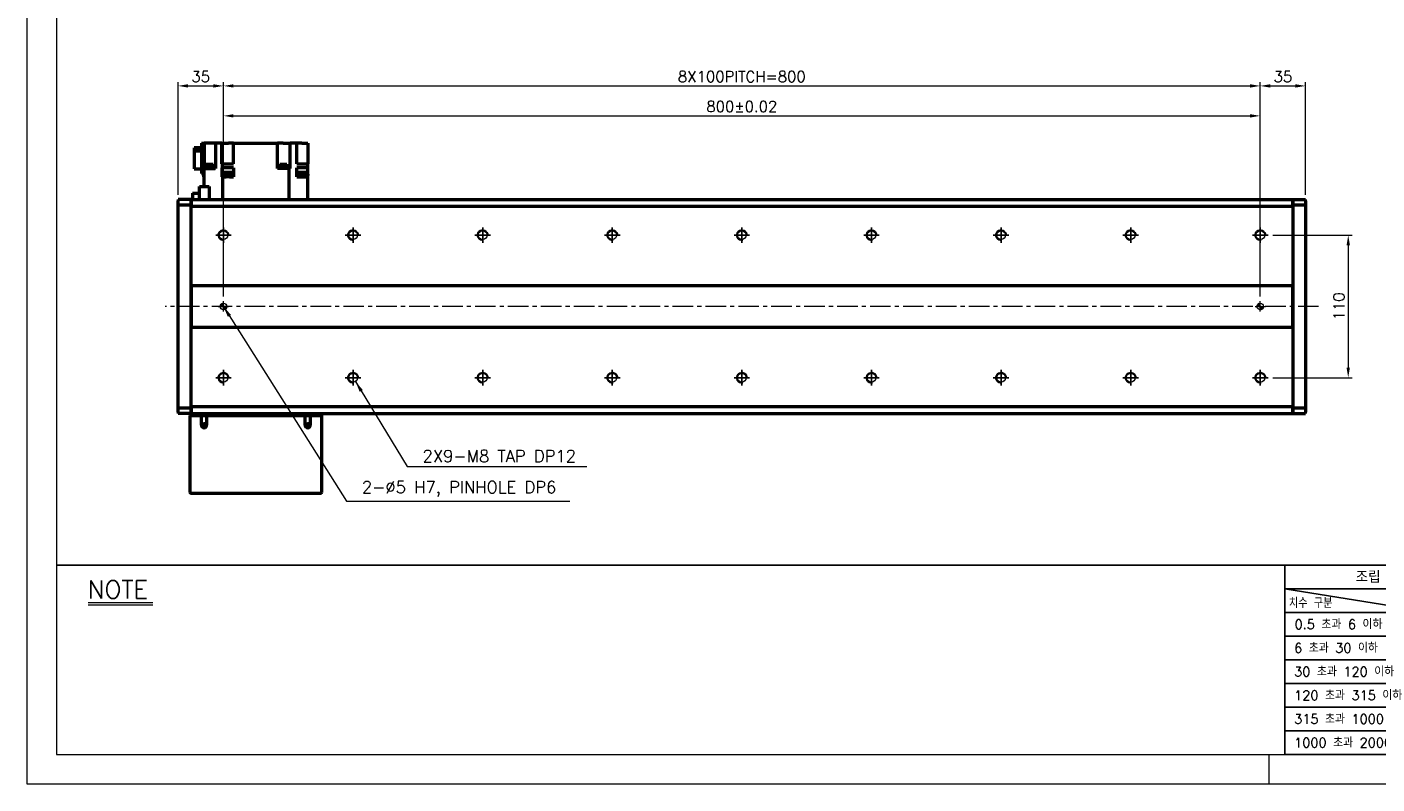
# Model space of a CAD drawing. Header units: millimetres. Extents: x 46891 to 50463, y 6223 to 9884.
# Tile 1 of 5: x 48547 to 49588, y 8529 to 9113. Entities that reach past the tile are written whole.
import ezdxf

# ---------------------------------------------------------------- set-up
doc = ezdxf.new("R2010")
doc.units = ezdxf.units.MM
doc.header["$LTSCALE"] = 0.5
doc.linetypes.add('CENTER', pattern=[50.8, 31.75, -6.35, 6.35, -6.35])
doc.layers.get('0').update_dxf_attribs({"lineweight": 20})
for name, color, linetype, lineweight in [('1', 1, 'CENTER', 13), ('4', 4, 'Continuous', 13), ('외형선(ISO)', 7, 'Continuous', 50)]:
    doc.layers.add(name, color=color, linetype=linetype, lineweight=lineweight)
for name, color, linetype in [('3', 3, 'Continuous'), ('C', 1, 'CENTER'), ('DIM', 4, 'Continuous')]:
    doc.layers.add(name, color=color, linetype=linetype)
doc.styles.add('DSR TEXT', font='romans.shx', dxfattribs={"bigfont": 'whgtxt.shx'})
doc.styles.get("Standard").update_dxf_attribs({"font": 'romans.shx', "bigfont": 'whgtxt.shx'})
doc.dimstyles.new('DSR', dxfattribs={"dimscale": 2, "dimtxt": 3, "dimasz": 3, "dimexe": 0.5, "dimexo": 0.5, "dimgap": 0.5, "dimtad": 1, "dimdsep": 46, "dimtxsty": 'Standard', "dimcen": 2.5, "dimclrd": 4, "dimclre": 4, "dimclrt": 2, "dimadec": 0, "dimazin": 2, "dimtfac": 1, "dimtmove": 0, "dimatfit": 3, "dimfxl": 0, "dimlwd": -1, "dimlwe": -1, "dimarcsym": 0})

# ---------------------------------------------------------------- blocks, each defined once
blk = doc.blocks.new('A$C13F00394')
for p, q in [((-202.34, 25.67), (-191.42, 25.67)), ((-202.34, 25.3), (-191.42, 25.3))]:
    blk.add_line(p, q)
at = {"layer": '3'}
for p, q in [((0, 32), (-207.68, 32)), ((0, 32), (202.32, 32)), ((0, 32), (0, 0)), ((0, 28), (25, 24)), ((43.43, 28), (0, 28)), ((43.43, 24), (0, 24)), ((43.43, 20), (0, 20)), ((43.43, 16), (0, 16)), ((0, 12), (129.32, 12)), ((43.43, 8), (0, 8)), ((43.43, 4), (0, 4)), ((0, 0), (202.32, 0))]:
    blk.add_line(p, q, dxfattribs=at)
at = {"color": 0, "style": 'DSR TEXT'}
for s, height, p in [('조립 치수 허용차', 2, (11.97, 29.02)), ('치수 구분', 1.5, (0.69, 24.78)), (' 0.5 초과 6 이하', 1.6, (0.56, 21.19)), (' 6 초과 30 이하', 1.6, (0.49, 17.19)), (' 30 초과 120 이하', 1.6, (0.49, 13.19)), (' 120 초과 315 이하', 1.6, (0.49, 9.19)), (' 315 초과 1000 이하', 1.6, (0.49, 5.19)), (' 1000 초과 2000 이하', 1.6, (0.49, 1.19))]:
    blk.add_text(s, height=height, dxfattribs=at).set_placement(p)
at = {"layer": '4', "color": 0, "style": 'DSR TEXT'}
blk.add_text('NOTE', height=3, dxfattribs=at).set_placement((-202.39, 26.38))
blk = doc.blocks.new('A$C1C1952E1')
at = {"color": 1}
blk.add_lwpolyline([(0, 0), (420, 0), (420, 297), (0, 297)], close=True, dxfattribs=at)
at = {"color": 3}
blk.add_lwpolyline([(5, 5), (415, 5), (415, 292), (5, 292)], close=True, dxfattribs=at)
blk = doc.blocks.new('A$C33E56CC6')
h = blk.add_hatch()
h.set_pattern_fill('ANSI31', color=256, style=0)
h.set_pattern_definition([(45, (-7065.45672, -6508.5399), (-0.0883883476, 0.0883883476), [])])
h.paths.add_polyline_path([(4, 6.5, 0.414214), (1.5, 4), (4, 4)])
h.paths.add_polyline_path([(6.5, 4), (4, 4), (4, 1.5, 0.414214)])
blk.add_circle((4, 4), 2.5)
at = {"layer": '1'}
for p, q in [((0, 4), (8, 4)), ((4, 0), (4, 8))]:
    blk.add_line(p, q, dxfattribs=at)
blk = doc.blocks.new('tap8')
blk.add_circle((0, 0), 3.4)
at = {"layer": 'C', "color": 1, "linetype": 'CENTER'}
for p, q in [((-6, 0), (6, 0)), ((0, -6), (0, 6))]:
    blk.add_line(p, q, dxfattribs=at)
at = {"layer": 'DIM', "color": 3}
blk.add_arc((0, 0), 4, 263.8455, 189.4314, dxfattribs=at)
blk = doc.blocks.new('*D112')
at = {"color": 1, "linetype": 'ByBlock'}
for p, q in [((49507.9, 8952.4), (49569.1, 8952.4)), ((49566.1, 8944.6), (49566.1, 8850.2)), ((49507.9, 8842.4), (49569.1, 8842.4))]:
    blk.add_line(p, q, dxfattribs=at)
at = {"color": 1}
for points in [[(49564.8, 8944.6), (49567.4, 8944.6), (49566.1, 8952.4)], [(49564.8, 8850.2), (49567.4, 8850.2), (49566.1, 8842.4)]]:
    blk.add_solid(points, dxfattribs=at)
at = {"layer": 'Defpoints', "color": 0}
for p in [(49504.3, 8952.4), (49504.3, 8842.4), (49566.1, 8842.4)]:
    blk.add_point(p, dxfattribs=at)
at = {"color": 3, "insert": (49558.9, 8897.4), "char_height": 8.4, "attachment_point": 5, "rotation": 90, "style": 'DSR TEXT'}
blk.add_mtext('110', dxfattribs=at)
blk = doc.blocks.new('*D113')
at = {"color": 1, "linetype": 'ByBlock'}
for p, q in [((48663.2, 8983.5), (48663.2, 9070.5)), ((48671, 9067.5), (48690.4, 9067.5)), ((48698.2, 8962), (48698.2, 9070.5))]:
    blk.add_line(p, q, dxfattribs=at)
at = {"color": 1}
for points in [[(48671, 9068.8), (48671, 9066.2), (48663.2, 9067.5)], [(48690.4, 9068.8), (48690.4, 9066.2), (48698.2, 9067.5)]]:
    blk.add_solid(points, dxfattribs=at)
at = {"layer": 'Defpoints', "color": 0}
for p in [(48698.2, 9067.5), (48663.2, 8979.9), (48698.2, 8958.4)]:
    blk.add_point(p, dxfattribs=at)
at = {"color": 3, "insert": (48680.7, 9074.7), "char_height": 8.4, "attachment_point": 5, "style": 'DSR TEXT'}
blk.add_mtext('35', dxfattribs=at)
blk = doc.blocks.new('*D114')
at = {"color": 1, "linetype": 'ByBlock'}
for p, q in [((48698.2, 8962), (48698.2, 9070.5)), ((48706, 9067.5), (49490.4, 9067.5)), ((49498.2, 8962), (49498.2, 9070.5))]:
    blk.add_line(p, q, dxfattribs=at)
at = {"color": 1}
for points in [[(48706, 9068.8), (48706, 9066.2), (48698.2, 9067.5)], [(49490.4, 9068.8), (49490.4, 9066.2), (49498.2, 9067.5)]]:
    blk.add_solid(points, dxfattribs=at)
at = {"layer": 'Defpoints', "color": 0}
for p in [(49498.2, 9067.5), (48698.2, 8958.4), (49498.2, 8958.4)]:
    blk.add_point(p, dxfattribs=at)
at = {"color": 3, "insert": (49098.2, 9074.7), "char_height": 8.4, "attachment_point": 5, "style": 'DSR TEXT'}
blk.add_mtext('8X100PITCH=800', dxfattribs=at)
blk = doc.blocks.new('*D115')
at = {"color": 1, "linetype": 'ByBlock'}
for p, q in [((49498.2, 8962), (49498.2, 9070.5)), ((49506, 9067.5), (49525.4, 9067.5)), ((49533.2, 8983.5), (49533.2, 9070.5))]:
    blk.add_line(p, q, dxfattribs=at)
at = {"color": 1}
for points in [[(49506, 9068.8), (49506, 9066.2), (49498.2, 9067.5)], [(49525.4, 9068.8), (49525.4, 9066.2), (49533.2, 9067.5)]]:
    blk.add_solid(points, dxfattribs=at)
at = {"layer": 'Defpoints', "color": 0}
for p in [(49533.2, 9067.5), (49533.2, 8979.9), (49498.2, 8958.4)]:
    blk.add_point(p, dxfattribs=at)
at = {"color": 3, "insert": (49515.7, 9074.7), "char_height": 8.4, "attachment_point": 5, "style": 'DSR TEXT'}
blk.add_mtext('35', dxfattribs=at)
blk = doc.blocks.new('*D116')
at = {"color": 1, "linetype": 'ByBlock'}
for p, q in [((48698.2, 8905), (48698.2, 9047.4)), ((48706, 9044.4), (49490.4, 9044.4)), ((49498.2, 8905), (49498.2, 9047.4))]:
    blk.add_line(p, q, dxfattribs=at)
at = {"color": 1}
for points in [[(48706, 9045.7), (48706, 9043.1), (48698.2, 9044.4)], [(49490.4, 9045.7), (49490.4, 9043.1), (49498.2, 9044.4)]]:
    blk.add_solid(points, dxfattribs=at)
at = {"layer": 'Defpoints', "color": 0}
for p in [(49498.2, 9044.4), (48698.2, 8901.4), (49498.2, 8901.4)]:
    blk.add_point(p, dxfattribs=at)
at = {"color": 3, "insert": (49098.2, 9051.6), "char_height": 8.4, "attachment_point": 5, "style": 'DSR TEXT'}
blk.add_mtext('800%%P0.02', dxfattribs=at)

msp = doc.modelspace()

# ---------------------------------------------------------------- linework, layer by layer
at = {"color": 1}
msp.add_line((49504.90132, 8551.81052), (49504.90132, 8528.99552), dxfattribs=at)
at = {"layer": '1'}
msp.add_line((49543.24958, 8897.35286), (48653.24958, 8897.35286), dxfattribs=at)
at = {"layer": '3'}
msp.add_line((49517.14175, 8551.81052), (50440.31632, 8551.81052), dxfattribs=at)
at = {"layer": '외형선(ISO)'}
for p, q in [((48681.24958, 9023.35286), (48683.24958, 9023.35286)), ((48681.24958, 9023.35286), (48681.24958, 8999.85286)), ((48683.24958, 9023.35286), (48683.24958, 9003.85286)), ((48687.64958, 9023.35286), (48683.24958, 9023.35286)), ((48692.14958, 9023.35286), (48687.64958, 9023.35286)), ((48696.91691, 9023.35286), (48692.14958, 9023.35286)), ((48692.14958, 9023.35286), (48692.14958, 9003.85286)), ((48696.91691, 9023.35286), (48696.92764, 9023.35286)), ((48696.92764, 9007.35286), (48696.92764, 9023.35286)), ((48696.92764, 9023.35286), (48702.04958, 9023.35286)), ((48706.04958, 9023.35286), (48702.04958, 9023.35286)), ((48706.04958, 9023.35286), (48739.94958, 9023.35286)), ((48706.04958, 9007.35286), (48706.04958, 9023.35286)), ((48739.94958, 9003.85286), (48739.94958, 9023.35286)), ((48744.44958, 9023.35286), (48739.94958, 9023.35286)), ((48744.44958, 9023.35286), (48749.61669, 9023.35286)), ((48754.69343, 9023.35286), (48749.61669, 9023.35286)), ((48749.61669, 9003.85286), (48749.61669, 9023.35286)), ((48754.69343, 9023.35286), (48754.84958, 9023.35286)), ((48754.84958, 9007.35286), (48754.84958, 9023.35286)), ((48758.84958, 9023.35286), (48754.84958, 9023.35286)), ((48758.84958, 9023.35286), (48763.24958, 9023.35286)), ((48763.24958, 9023.35286), (48763.24958, 9007.35286)), ((48681.24958, 9019.65844), (48675.74958, 9019.65844)), ((48675.74958, 9019.65844), (48675.74958, 9017.34292)), ((48675.74958, 9017.34292), (48681.24958, 9017.34292)), ((48675.74958, 9017.34292), (48675.74958, 9003.44728)), ((48675.74958, 9003.44728), (48681.24958, 9003.44728)), ((48681.24958, 8999.85286), (48683.24958, 8999.85286)), ((48683.24958, 8990.00286), (48683.24958, 9003.85286)), ((48683.24958, 9003.85286), (48691.80574, 9003.85286)), ((48684.68864, 9004.35286), (48690.68864, 9004.35286)), ((48684.68864, 9004.35286), (48684.68864, 9003.85286)), ((48684.73864, 9005.05286), (48690.63864, 9005.05286)), ((48684.73864, 9005.05286), (48684.73864, 9004.35286)), ((48684.93864, 9007.05286), (48690.43864, 9007.05286)), ((48684.93864, 9007.05286), (48684.93864, 9005.05286)), ((48690.43864, 9007.05286), (48690.43864, 9005.05286)), ((48690.63864, 9005.05286), (48690.63864, 9004.35286)), ((48690.68864, 9004.35286), (48690.68864, 9003.85286)), ((48692.14958, 9003.85286), (48691.80574, 9003.85286)), ((48696.92764, 9007.35286), (48697.58339, 9007.35286)), ((48696.92764, 9004.35286), (48696.92764, 8999.35286)), ((48697.58339, 9004.35286), (48696.92764, 9004.35286)), ((48697.58339, 9007.35286), (48706.04958, 9007.35286)), ((48697.58339, 9004.35286), (48697.58339, 9007.35286)), ((48706.04958, 9004.35286), (48697.58339, 9004.35286)), ((48698.03896, 9000.95286), (48705.03896, 9000.95286)), ((48698.03896, 8998.35286), (48698.03896, 9000.95286)), ((48705.03896, 8998.35286), (48705.03896, 9000.95286)), ((48706.04958, 9004.35286), (48706.04958, 8999.35286)), ((48748.91577, 9003.85286), (48739.94958, 9003.85286)), ((48741.44816, 9004.35286), (48747.44816, 9004.35286)), ((48741.44816, 9004.35286), (48741.44816, 9003.85286)), ((48741.49816, 9005.05286), (48747.39816, 9005.05286)), ((48741.49816, 9005.05286), (48741.49816, 9004.35286)), ((48741.69816, 9007.05286), (48747.19816, 9007.05286)), ((48741.69816, 9007.05286), (48741.69816, 9005.05286)), ((48747.19816, 9007.05286), (48747.19816, 9005.05286)), ((48747.39816, 9005.05286), (48747.39816, 9004.35286)), ((48747.44816, 9004.35286), (48747.44816, 9003.85286)), ((48748.91577, 8979.85286), (48748.91577, 9003.85286)), ((48748.91577, 9003.85286), (48749.58225, 9003.85286)), ((48749.61669, 9003.85286), (48749.58225, 9003.85286)), ((48754.84958, 9007.35286), (48763.24958, 9007.35286)), ((48754.84958, 8999.35286), (48754.84958, 9004.35286)), ((48763.24958, 9004.35286), (48754.84958, 9004.35286)), ((48756.16948, 9000.95286), (48763.16948, 9000.95286)), ((48756.16948, 8998.35286), (48756.16948, 9000.95286)), ((48763.16948, 8998.35286), (48763.16948, 9000.95286)), ((48763.24958, 9004.35286), (48763.24958, 9007.35286)), ((48763.24958, 8999.35286), (48763.24958, 9004.35286)), ((48679.84958, 8990.00286), (48687.27813, 8990.00286)), ((48679.84958, 8979.85286), (48679.84958, 8990.00286)), ((48683.02968, 8998.35286), (48683.24958, 8998.35286)), ((48683.02968, 8997.35286), (48683.02968, 8998.35286)), ((48683.24958, 8997.35286), (48683.02968, 8997.35286)), ((48687.27813, 8990.00286), (48687.27813, 8979.85286)), ((48696.92495, 8999.35286), (48696.92495, 8997.35286)), ((48696.92764, 8999.35286), (48696.92495, 8999.35286)), ((48696.92495, 8997.35286), (48697.58339, 8997.35286)), ((48698.03896, 8999.35286), (48696.92764, 8999.35286)), ((48697.58339, 8997.35286), (48700.26504, 8997.35286)), ((48697.58339, 8997.35286), (48697.58339, 8979.85286)), ((48697.73896, 8998.35286), (48705.33896, 8998.35286)), ((48697.73896, 8997.35286), (48697.73896, 8998.35286)), ((48702.81289, 8997.35286), (48700.26504, 8997.35286)), ((48702.81289, 8997.35286), (48706.05101, 8997.35286)), ((48705.03896, 8999.35286), (48706.04958, 8999.35286)), ((48705.33896, 8997.35286), (48705.33896, 8998.35286)), ((48706.05101, 8999.35286), (48706.04958, 8999.35286)), ((48706.05101, 8999.35286), (48706.05101, 8997.35286)), ((48754.81052, 8997.35286), (48754.81052, 8999.35286)), ((48754.84958, 8999.35286), (48754.81052, 8999.35286)), ((48754.81052, 8997.35286), (48763.24958, 8997.35286)), ((48754.84958, 8999.35286), (48756.16948, 8999.35286)), ((48755.86948, 8998.35286), (48763.46948, 8998.35286)), ((48755.86948, 8997.35286), (48755.86948, 8998.35286)), ((48763.24958, 8999.35286), (48763.16948, 8999.35286)), ((48763.24958, 8999.35286), (48763.24958, 8998.35286)), ((48763.24958, 8979.85286), (48763.24958, 8997.35286)), ((48763.46948, 8997.35286), (48763.24958, 8997.35286)), ((48763.46948, 8997.35286), (48763.46948, 8998.35286)), ((48663.24958, 8979.85286), (48663.24958, 8978.97418)), ((48673.24958, 8979.85286), (48663.24958, 8979.85286)), ((48663.24958, 8975.85286), (48663.24958, 8978.97418)), ((48673.24958, 8979.85286), (48673.24958, 8978.97418)), ((48673.24958, 8979.85286), (49523.24958, 8979.85286)), ((48673.24958, 8978.97418), (48673.24958, 8979.85286)), ((48673.24958, 8974.85286), (48673.24958, 8978.97418)), ((48673.24958, 8978.97418), (48673.24958, 8975.85286)), ((48674.44958, 8984.67786), (48679.84958, 8984.67786)), ((48674.44958, 8984.67786), (48674.44958, 8979.85286)), ((49523.24958, 8978.97418), (49523.24958, 8979.85286)), ((49523.24958, 8979.85286), (49523.24958, 8978.97418)), ((49523.24958, 8979.85286), (49533.24958, 8979.85286)), ((49523.24958, 8978.97418), (49523.24958, 8974.85286)), ((49523.24958, 8975.85286), (49523.24958, 8978.97418)), ((49533.24958, 8978.97418), (49533.24958, 8979.85286)), ((49533.24958, 8978.97418), (49533.24958, 8975.85286)), ((48663.24958, 8975.85286), (48673.24958, 8975.85286)), ((48663.24958, 8818.85286), (48663.24958, 8975.85286)), ((48673.24958, 8913.35286), (48673.24958, 8974.85286)), ((48673.24958, 8974.85286), (49523.24958, 8974.85286)), ((49523.24958, 8975.85286), (49533.24958, 8975.85286)), ((49523.24958, 8974.85286), (49523.24958, 8913.35286)), ((49533.24958, 8975.85286), (49533.24958, 8818.85286)), ((48673.24958, 8912.49931), (48673.24958, 8913.35286)), ((49523.24958, 8913.35286), (48673.24958, 8913.35286)), ((48673.24958, 8912.14575), (48673.24958, 8912.49931)), ((48673.24958, 8882.55997), (48673.24958, 8912.14575)), ((48673.24958, 8912.14575), (48673.24958, 8882.55997)), ((49523.24958, 8913.35286), (49523.24958, 8912.49931)), ((49523.24958, 8912.49931), (49523.24958, 8912.14575)), ((49523.24958, 8912.14575), (49523.24958, 8882.55997)), ((49523.24958, 8882.55997), (49523.24958, 8912.14575)), ((48673.24958, 8882.20641), (48673.24958, 8882.55997)), ((48673.24958, 8881.35286), (48673.24958, 8882.20641)), ((48673.24958, 8819.85286), (48673.24958, 8881.35286)), ((48673.24958, 8881.35286), (49523.24958, 8881.35286)), ((49523.24958, 8882.55997), (49523.24958, 8882.20641)), ((49523.24958, 8882.20641), (49523.24958, 8881.35286)), ((49523.24958, 8881.35286), (49523.24958, 8819.85286)), ((48673.24958, 8818.85286), (48663.24958, 8818.85286)), ((48663.24958, 8815.73154), (48663.24958, 8818.85286)), ((48663.24958, 8815.73154), (48663.24958, 8814.85286)), ((48673.24958, 8814.85286), (48663.24958, 8814.85286)), ((48672.24958, 8813.35286), (48673.24958, 8813.35286)), ((48672.24958, 8813.35286), (48672.24958, 8754.35286)), ((48673.24958, 8815.73154), (48673.24958, 8819.85286)), ((49523.24958, 8819.85286), (48673.24958, 8819.85286)), ((48673.24958, 8818.85286), (48673.24958, 8815.73154)), ((48673.24958, 8815.73154), (48673.24958, 8814.85286)), ((48673.24958, 8814.85286), (48673.24958, 8815.73154)), ((48673.24958, 8814.85286), (49523.24958, 8814.85286)), ((48673.24958, 8813.35286), (48673.24958, 8814.85286)), ((48673.24958, 8813.35286), (48681.24958, 8813.35286)), ((48681.24958, 8813.35286), (48685.24958, 8813.35286)), ((48681.24958, 8805.85286), (48681.24958, 8813.35286)), ((48685.24958, 8813.35286), (48685.24958, 8805.85286)), ((48685.24958, 8813.35286), (48761.24958, 8813.35286)), ((48761.24958, 8813.35286), (48765.24958, 8813.35286)), ((48761.24958, 8805.85286), (48761.24958, 8813.35286)), ((48765.24958, 8813.35286), (48765.24958, 8805.85286)), ((48765.24958, 8813.35286), (48773.24958, 8813.35286)), ((48773.24958, 8813.35286), (48773.24958, 8814.85286)), ((48773.24958, 8813.35286), (48774.24958, 8813.35286)), ((48774.24958, 8754.35286), (48774.24958, 8813.35286)), ((49523.24958, 8819.85286), (49523.24958, 8815.73154)), ((49533.24958, 8818.85286), (49523.24958, 8818.85286)), ((49523.24958, 8815.73154), (49523.24958, 8818.85286)), ((49523.24958, 8814.85286), (49523.24958, 8815.73154)), ((49523.24958, 8815.73154), (49523.24958, 8814.85286)), ((49523.24958, 8814.85286), (49533.24958, 8814.85286)), ((49533.24958, 8818.85286), (49533.24958, 8815.73154)), ((49533.24958, 8814.85286), (49533.24958, 8815.73154)), ((48673.24958, 8753.35286), (48773.24958, 8753.35286))]:
    msp.add_line(p, q, dxfattribs=at)
for centre in [(48683.24958, 8805.85286), (48763.24958, 8805.85286)]:
    msp.add_circle(centre, 1.2295, dxfattribs=at)
for centre, radius, start, end in [((48683.24958, 8805.85286), 2, 180, 0), ((48763.24958, 8805.85286), 2, 180, 0), ((48673.24958, 8754.35286), 1, 180, 270), ((48773.24958, 8754.35286), 1, 270, 0)]:
    msp.add_arc(centre, radius, start, end, dxfattribs=at)

# ---------------------------------------------------------------- block references
at = {"xscale": 4.563000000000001, "yscale": 4.563000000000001, "zscale": 4.563000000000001}
for name, p in [('A$C1C1952E1', (48546.67132, 8528.99552)), ('A$C13F00394', (49517.14175, 8551.81052))]:
    msp.add_blockref(name, p, dxfattribs=at)
at = {"rotation": 90}
for p in [(48698.24958, 8952.35286), (48798.24958, 8952.35286), (48898.24958, 8952.35286), (48998.24958, 8952.35286), (49098.24958, 8952.35286), (49198.24958, 8952.35286), (49298.24958, 8952.35286), (49398.24958, 8952.35286), (49498.24958, 8952.35286), (48698.24958, 8842.35286), (48798.24958, 8842.35286), (48898.24958, 8842.35286), (48998.24958, 8842.35286), (49098.24958, 8842.35286), (49198.24958, 8842.35286), (49298.24958, 8842.35286), (49398.24958, 8842.35286), (49498.24958, 8842.35286)]:
    msp.add_blockref('tap8', p, dxfattribs=at)
for p in [(48694.24958, 8893.35286), (49494.24958, 8893.35286)]:
    msp.add_blockref('A$C33E56CC6', p)

# ---------------------------------------------------------------- texts
at = {"color": 3, "char_height": 9.24, "attachment_point": 7, "style": 'DSR TEXT'}
for s, insert in [('2X9-M8 TAP DP12', (48851.86689, 8777.33095)), ('2-%%C5 H7, PINHOLE DP6', (48805.02824, 8750.5563))]:
    msp.add_mtext(s, dxfattribs=dict(at, insert=insert))

# ---------------------------------------------------------------- dimensions: what is measured, and where the dimension line sits
for base, p1, p2, picture, middle in [((48698.24958, 9067.51379), (48663.24958, 8979.85286), (48698.24958, 8958.39983), '*D113', (48680.74958, 9074.71379)), ((49533.24958, 9067.51379), (49498.24958, 8958.39983), (49533.24958, 8979.85286), '*D115', (49515.74958, 9074.71379))]:
    dim = msp.add_linear_dim(base=base, p1=p1, p2=p2, dimstyle='DSR', override={"dimscale": 3, "dimtxt": 2.8, "dimasz": 2.600136, "dimexe": 1, "dimexo": 1.2, "dimgap": 1, "dimdec": 4, "dimtxsty": 'DSR TEXT', "dimclrd": 1, "dimclre": 1, "dimclrt": 3, "dimtdec": 4, "dimtix": 1})
    dim.commit()
    dim.dimension.update_dxf_attribs({"geometry": picture, "text_midpoint": middle})
for base, p1, p2, text, picture, middle in [((49498.24958, 9067.51379), (48698.24958, 8958.39983), (49498.24958, 8958.39983), '8X100PITCH=<>', '*D114', (49098.24958, 9074.71379)), ((49498.24958, 9044.38785), (48698.24958, 8901.35286), (49498.24958, 8901.35286), '<>%%P0.02', '*D116', (49098.24958, 9051.58785))]:
    dim = msp.add_linear_dim(base=base, p1=p1, p2=p2, text=text, dimstyle='DSR', override={"dimscale": 3, "dimtxt": 2.8, "dimasz": 2.600136, "dimexe": 1, "dimexo": 1.2, "dimgap": 1, "dimdec": 4, "dimtxsty": 'DSR TEXT', "dimclrd": 1, "dimclre": 1, "dimclrt": 3, "dimtdec": 4, "dimtix": 1})
    dim.commit()
    dim.dimension.update_dxf_attribs({"geometry": picture, "text_midpoint": middle})
dim = msp.add_linear_dim(base=(49566.12478, 8842.35286), p1=(49504.29655, 8952.35286), p2=(49504.29655, 8842.35286), angle=90, dimstyle='DSR', override={"dimscale": 3, "dimtxt": 2.8, "dimasz": 2.600136, "dimexe": 1, "dimexo": 1.2, "dimgap": 1, "dimdec": 4, "dimtxsty": 'DSR TEXT', "dimclrd": 1, "dimclre": 1, "dimclrt": 3, "dimtdec": 4, "dimtix": 1})
dim.commit()
dim.dimension.update_dxf_attribs({"geometry": '*D112', "text_midpoint": (49558.92478, 8897.35286)})

# ---------------------------------------------------------------- leaders
at = {"annotation_type": 0, "has_hookline": 1, "hookline_direction": 0}
for points, text_width in [([(48698.24958, 8897.35286), (48793.14779, 8747.2563), (48801.72824, 8747.2563)], 160.4625), ([(48800.11425, 8839.50979), (48839.98644, 8774.03095), (48848.56689, 8774.03095)], 126.775)]:
    msp.add_leader(points, dimstyle='DSR', override={"dimscale": 3.3, "dimtxt": 2.8, "dimasz": 2.600136, "dimexe": 1, "dimexo": 1.2, "dimgap": 1, "dimdec": 4, "dimtxsty": 'DSR TEXT', "dimclrd": 1, "dimclre": 1, "dimclrt": 3, "dimtdec": 4, "dimtix": 1}, dxfattribs=dict(at, text_width=text_width))

doc.saveas('drawing.dxf')
